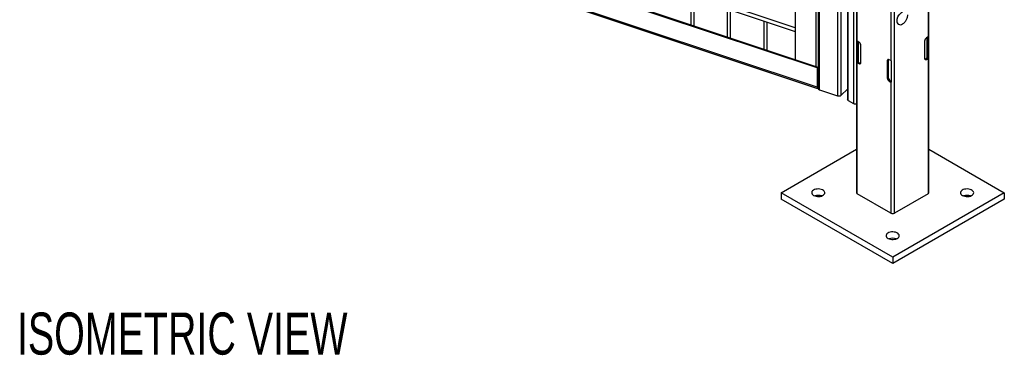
# Model space of a CAD drawing. Header units: inches. Extents: x 0.1 to 10.7, y 0.1 to 7.7.
# Tile 40 of 46: x 8.494 to 10.443, y 4.057 to 4.722. Entities that reach past the tile are written whole.
import ezdxf

# ---------------------------------------------------------------- set-up
doc = ezdxf.new("R2010")
doc.units = ezdxf.units.IN
doc.header["$MEASUREMENT"] = 0
doc.layers.add('DIMENSIONS', color=140, linetype='Continuous', lineweight=25)
doc.styles.add('SLDTEXTSTYLE0', font='TXT', dxfattribs={"width": 0.7})

# ---------------------------------------------------------------- blocks, each defined once
blk = doc.blocks.new('SW_NOTE_0')
at = {"layer": 'DIMENSIONS', "color": 0, "insert": (0, 0.859), "char_height": 0.66667, "attachment_point": 1, "style": 'SLDTEXTSTYLE0'}
blk.add_mtext('ISOMETRIC VIEW', dxfattribs=at)
blk = doc.blocks.new('ISOMETRIC_VIEW')
at = {"layer": 'DIMENSIONS', "color": 140}
blk.add_blockref('SW_NOTE_0', (0, -0.097), dxfattribs=at)

msp = doc.modelspace()

# ---------------------------------------------------------------- linework, layer by layer
for p, q in [((10.07458, 6.8314), (10.07458, 4.58591)), ((10.07719, 4.58331), (10.07719, 6.8288)), ((10.11327, 6.81677), (10.11327, 4.57128)), ((10.13243, 6.80979), (10.13243, 4.5643)), ((10.13404, 4.56205), (10.13404, 6.80754)), ((10.02907, 6.8023), (10.02907, 4.64323)), ((10.07002, 6.78866), (10.07002, 4.62958)), ((10.14465, 6.80141), (10.14465, 4.55593)), ((10.15063, 6.79916), (10.15063, 4.37931)), ((10.2938, 4.37931), (10.2938, 6.79916)), ((10.22575, 4.33883), (10.22575, 6.75868)), ((10.15209, 4.67922), (10.15209, 5.65736)), ((10.29233, 5.66587), (10.29233, 4.68772)), ((10.21868, 5.61893), (10.21868, 4.64078)), ((8.5412, 5.19466), (10.02907, 4.69875)), ((10.02907, 4.70578), (8.54209, 5.20139)), ((10.07268, 4.62669), (8.49398, 5.15287)), ((8.49548, 5.15437), (10.07418, 4.62819)), ((10.07268, 4.58808), (8.49398, 5.11426)), ((8.49487, 5.1121), (10.07356, 4.58593)), ((10.12039, 4.57238), (10.12039, 4.83448)), ((9.82262, 4.76756), (9.82262, 4.71204)), ((9.82929, 4.70981), (9.82929, 4.76534)), ((9.89479, 4.74351), (9.89479, 4.68798)), ((9.90146, 4.68576), (9.90146, 4.74129)), ((9.96696, 4.71945), (9.96696, 4.66393)), ((9.97362, 4.66171), (9.97362, 4.71723)), ((10.15155, 4.63706), (10.15155, 4.67959)), ((10.15533, 4.67735), (10.15209, 4.67922)), ((10.15331, 4.63807), (10.15331, 4.67851)), ((10.1538, 4.67823), (10.1538, 4.63767)), ((10.28526, 4.67922), (10.28526, 4.64553)), ((10.29233, 4.68772), (10.28909, 4.68585)), ((10.29062, 4.64618), (10.29062, 4.68674)), ((10.29112, 4.68702), (10.29112, 4.64658)), ((10.29287, 4.68809), (10.29287, 4.64556)), ((10.15916, 4.63703), (10.15916, 4.67071)), ((10.21331, 4.64142), (10.21161, 4.64044)), ((10.21161, 4.64044), (10.21161, 4.60675)), ((10.21331, 4.64142), (10.21331, 4.60774)), ((10.21868, 4.64078), (10.21544, 4.64265)), ((10.21932, 4.64047), (10.21932, 4.59794)), ((10.28738, 4.64431), (10.29062, 4.64618)), ((10.28909, 4.64332), (10.28738, 4.64431)), ((10.28909, 4.64332), (10.29233, 4.64519)), ((10.29287, 4.64556), (10.29112, 4.64658)), ((10.29233, 4.64519), (10.29233, 4.37727)), ((10.07418, 4.62819), (10.07268, 4.62669)), ((10.07268, 4.62669), (10.07268, 4.58808)), ((10.07418, 4.58958), (10.07418, 4.62819)), ((10.15155, 4.63706), (10.15331, 4.63807)), ((10.15209, 4.37727), (10.15209, 4.63669)), ((10.15209, 4.63669), (10.15533, 4.63482)), ((10.1538, 4.63767), (10.15704, 4.6358)), ((10.15533, 4.63482), (10.15704, 4.6358)), ((10.21161, 4.60675), (10.21331, 4.60774)), ((10.21714, 4.60111), (10.21544, 4.60012)), ((10.21544, 4.60012), (10.21868, 4.59825)), ((10.21714, 4.60111), (10.21932, 4.59985)), ((10.07458, 4.58918), (10.07419, 4.58931)), ((10.07719, 4.58331), (10.11327, 4.57128)), ((10.12039, 4.57238), (10.13243, 4.58442)), ((10.21868, 4.59825), (10.21868, 4.33883)), ((10.13404, 4.56205), (10.14465, 4.55593)), ((10.00124, 4.37931), (10.15063, 4.46555)), ((10.2938, 4.46555), (10.44318, 4.37931)), ((10.00124, 4.37931), (10.00124, 4.36655)), ((10.22221, 4.25174), (10.00124, 4.37931)), ((10.22221, 4.23899), (10.00124, 4.36655)), ((10.21868, 4.33883), (10.15209, 4.37727)), ((10.44318, 4.37931), (10.22221, 4.25174)), ((10.44318, 4.36655), (10.22221, 4.23899)), ((10.29233, 4.37727), (10.22575, 4.33883)), ((10.44318, 4.37931), (10.44318, 4.36655)), ((10.22221, 4.25174), (10.22221, 4.23899))]:
    msp.add_line(p, q)
at = {"flags": 128}
for points in [[(10.23396, 4.71273), (10.23326, 4.71326), (10.23214, 4.71469), (10.23141, 4.71655), (10.23109, 4.71878), (10.23119, 4.72127), (10.23172, 4.72394), (10.23265, 4.72667), (10.23395, 4.72934), (10.23555, 4.73186), (10.2374, 4.73411), (10.23941, 4.736), (10.24151, 4.73746)], [(10.07268, 4.58808), (10.07272, 4.58737), (10.07286, 4.58677), (10.07308, 4.58631), (10.07338, 4.58602), (10.07374, 4.58589), (10.07416, 4.58594), (10.07458, 4.58616)], [(10.07419, 4.58932), (10.07454, 4.58941), (10.07458, 4.58943)], [(10.06569, 4.37399), (10.06789, 4.37297), (10.07041, 4.37225), (10.07314, 4.37186), (10.07595, 4.37182), (10.07872, 4.37212), (10.08131, 4.37276), (10.08359, 4.37371), (10.08547, 4.37492), (10.08686, 4.37634), (10.08769, 4.37789), (10.08791, 4.37951), (10.08753, 4.38112), (10.08656, 4.38265), (10.08505, 4.38402), (10.08306, 4.38517), (10.08068, 4.38604), (10.07804, 4.3866), (10.07525, 4.38682), (10.07244, 4.38669), (10.06975, 4.38621), (10.0673, 4.38541), (10.06521, 4.38433), (10.06356, 4.38301), (10.06245, 4.38151), (10.06192, 4.37992), (10.062, 4.37829), (10.06268, 4.37672), (10.06393, 4.37526), (10.06569, 4.37399)], [(10.36032, 4.37399), (10.36251, 4.37297), (10.36504, 4.37225), (10.36777, 4.37186), (10.37058, 4.37182), (10.37335, 4.37212), (10.37593, 4.37276), (10.37822, 4.37371), (10.3801, 4.37492), (10.38149, 4.37634), (10.38231, 4.37789), (10.38254, 4.37951), (10.38216, 4.38112), (10.38119, 4.38265), (10.37967, 4.38402), (10.37768, 4.38517), (10.37531, 4.38604), (10.37267, 4.3866), (10.36988, 4.38682), (10.36707, 4.38669), (10.36438, 4.38621), (10.36193, 4.38541), (10.35983, 4.38433), (10.35819, 4.38301), (10.35708, 4.38151), (10.35655, 4.37992), (10.35662, 4.37829), (10.3573, 4.37672), (10.35855, 4.37526), (10.36032, 4.37399)], [(10.213, 4.28895), (10.2152, 4.28793), (10.21772, 4.28721), (10.22045, 4.28682), (10.22327, 4.28677), (10.22603, 4.28708), (10.22862, 4.28772), (10.23091, 4.28867), (10.23279, 4.28988), (10.23417, 4.29129), (10.235, 4.29285), (10.23523, 4.29447), (10.23485, 4.29608), (10.23388, 4.2976), (10.23236, 4.29897), (10.23037, 4.30012), (10.228, 4.301), (10.22535, 4.30156), (10.22256, 4.30178), (10.21976, 4.30165), (10.21707, 4.30117), (10.21462, 4.30037), (10.21252, 4.29928), (10.21088, 4.29796), (10.20976, 4.29647), (10.20923, 4.29488), (10.20931, 4.29325), (10.20999, 4.29167), (10.21124, 4.29022), (10.213, 4.28895)]]:
    msp.add_lwpolyline(points, dxfattribs=at)
for centre, radius, start, end in [((10.23724, 4.71927), 0.00732, 243.39002, 307.22585), ((10.15415, 4.6828), 0.00413, 231.13055, 240.19892), ((10.29358, 4.67884), 0.00832, 122.60548, 177.39452), ((10.29028, 4.69131), 0.00413, 299.80108, 308.86945), ((10.15085, 4.67033), 0.00832, 2.60548, 57.39452), ((10.21394, 4.64082), 0.00237, 50.79671, 189.21404), ((10.21669, 4.64156), 0.00337, 151.50744, 182.33558), ((10.22132, 4.64538), 0.00531, 240.15548, 247.82929), ((10.2876, 4.64516), 0.00237, 170.78596, 309.20329), ((10.28558, 4.64716), 0.00337, 271.51091, 302.33246), ((10.28971, 4.64781), 0.00187, 299.15982, 318.62159), ((10.29028, 4.64878), 0.00413, 299.80108, 308.86945), ((10.15415, 4.64028), 0.00413, 231.13055, 240.19892), ((10.15471, 4.63931), 0.00187, 221.37841, 240.84018), ((10.15683, 4.63665), 0.00237, 230.79671, 9.21404), ((10.15884, 4.63865), 0.00337, 237.66754, 268.48909), ((10.21992, 4.60713), 0.00832, 182.60548, 237.39452), ((10.22163, 4.60812), 0.00832, 182.60548, 237.39452), ((10.07482, 4.58939), 0.000672, 163.25446, 249.32362), ((10.0777, 4.58642), 0.00315, 189.29075, 260.71546), ((10.22132, 4.60286), 0.00531, 240.15548, 247.82929), ((10.11582, 4.57833), 0.00749, 250.08768, 307.4984), ((10.13519, 4.56458), 0.00278, 185.6948, 245.62534), ((10.14857, 4.56352), 0.00855, 242.70203, 283.91994), ((10.0749, 4.35311), 0.02098, 70.83305, 109.16695), ((10.15313, 4.37956), 0.00251, 185.6948, 245.62534), ((10.2913, 4.37956), 0.00251, 294.37466, 354.3052), ((10.36953, 4.35311), 0.02098, 70.83305, 109.16695), ((10.22221, 4.34565), 0.00769, 242.60967, 297.39033), ((10.22221, 4.26807), 0.02098, 70.83305, 109.16695)]:
    msp.add_arc(centre, radius, start, end)
for points, knots in [([(10.23339, 4.7301), (10.23294, 4.72926), (10.23231, 4.72809), (10.23159, 4.72631), (10.23108, 4.72481), (10.23064, 4.72304), (10.23038, 4.72126), (10.2303, 4.7195), (10.23045, 4.71782), (10.23082, 4.71625), (10.23145, 4.71484), (10.23231, 4.71361), (10.2331, 4.71304), (10.2335, 4.71275)], [0, 0, 0, 0, 0.123575, 0.1732757, 0.2549855, 0.3384306, 0.4266088, 0.5172255, 0.6096389, 0.7036287, 0.7995375, 0.898557, 1, 1, 1, 1]), ([(10.24167, 4.71349), (10.24204, 4.71371), (10.24326, 4.7144), (10.24514, 4.71594), (10.24724, 4.71812), (10.24904, 4.72067), (10.25047, 4.72351), (10.25144, 4.72659), (10.25193, 4.72922), (10.2519, 4.7308), (10.25189, 4.7313)], [0, 0, 0, 0, 0.0599941, 0.19560751, 0.33671033, 0.48171481, 0.62949167, 0.77929096, 0.93065365, 1, 1, 1, 1])]:
    msp.add_open_spline(points, degree=3, knots=knots)

# ---------------------------------------------------------------- block references
at = {"color": 7, "linetype": 'Continuous', "xscale": 0.125, "yscale": 0.125, "zscale": 0.125}
msp.add_blockref('ISOMETRIC_VIEW', (8.48855, 4.04696), dxfattribs=at)

doc.saveas('drawing.dxf')
